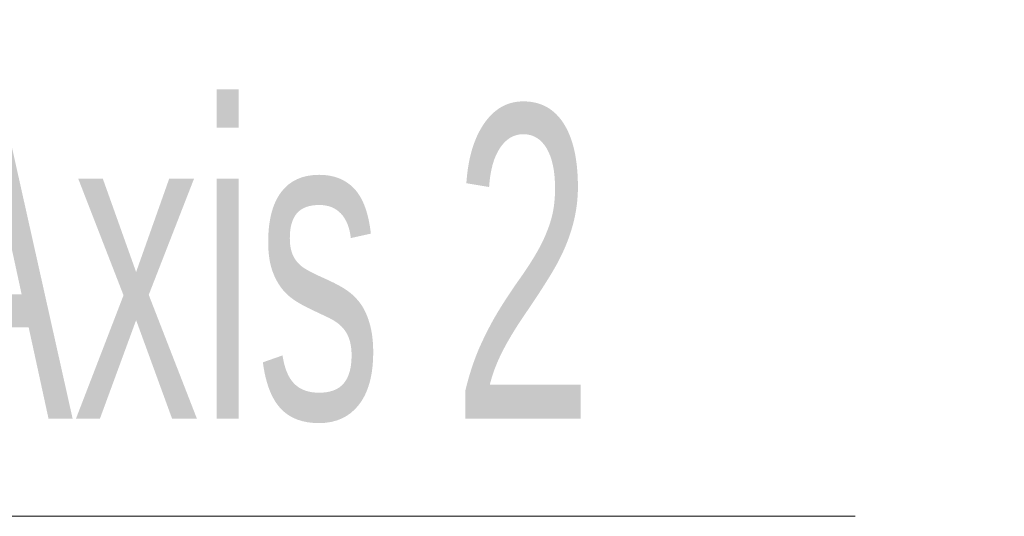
# Model space of a CAD drawing. Header units: millimetres. Extents: x 0 to 11920, y 0 to 8400.
# Tile 60 of 66: x 8147 to 8368, y 5463 to 5574. Entities that reach past the tile are written whole.
import ezdxf

# ---------------------------------------------------------------- set-up
doc = ezdxf.new("R2010")
doc.units = ezdxf.units.MM
doc.header["$LTSCALE"] = 20
doc.styles.add('SLDTEXTSTYLE0', font='TXT', dxfattribs={"width": 0.605})

# ---------------------------------------------------------------- blocks, each defined once
blk = doc.blocks.new('SW_SYMBOL_MOD_CL')
at = {"color": 0, "linetype": 'Continuous', "lineweight": 0, "char_height": 15515, "attachment_point": 5, "style": 'SLDTEXTSTYLE0'}
for s, insert in [('C', (8000, 12000)), ('L', (12000, 6000))]:
    blk.add_mtext(s, dxfattribs=dict(at, insert=insert))
blk = doc.blocks.new('SW_NOTE_0_4')
at = {"color": 0, "linetype": 'Continuous', "lineweight": 0}
for p, q in [((0, 0), (331.11, 0)), ((331.11, 0), (0, 0)), ((0, 0), (331.11, 0)), ((331.11, 0), (0, 0)), ((0, 0), (331.11, 0)), ((331.11, 0), (0, 0))]:
    blk.add_line(p, q, dxfattribs=at)
at = {"color": 0, "linetype": 'Continuous', "lineweight": 0, "xscale": 0.004511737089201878, "yscale": 0.004511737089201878, "zscale": 0.004511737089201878}
blk.add_blockref('SW_SYMBOL_MOD_CL', (1.2, 11.74), dxfattribs=at)
at = {"color": 0, "linetype": 'Continuous', "lineweight": 0, "insert": (118.26, 91.86), "char_height": 70, "attachment_point": 1, "style": 'SLDTEXTSTYLE0'}
blk.add_mtext('Axis 2', dxfattribs=at)

msp = doc.modelspace()

# ---------------------------------------------------------------- block references
at = {"color": 7, "linetype": 'Continuous', "lineweight": 0}
msp.add_blockref('SW_NOTE_0_4', (8003.33, 5462.78), dxfattribs=at)

doc.saveas('drawing.dxf')
